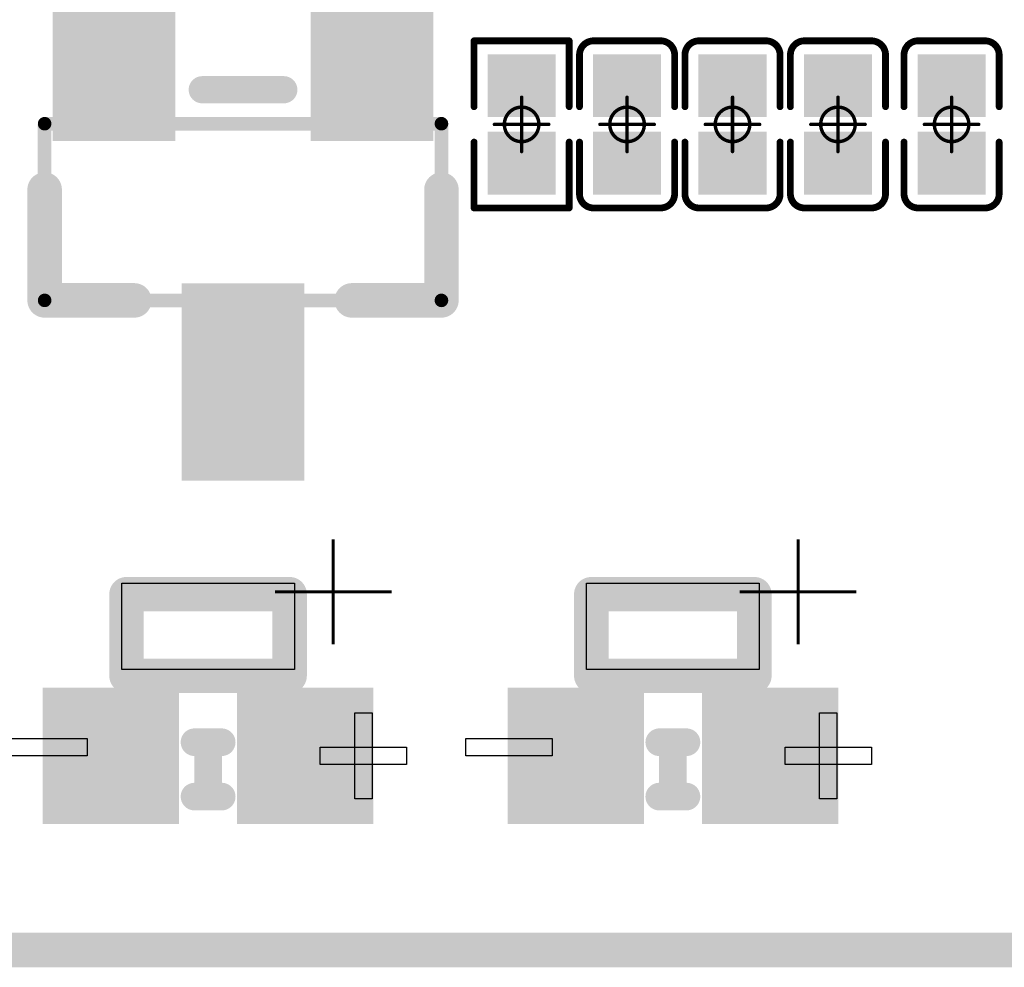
# Model space of a CAD drawing. Header units: millimetres. Extents: x 12.27 to 15.71, y 9.85 to 12.1.
# Tile 14 of 31: x 13.85 to 14.13, y 9.89 to 10.16. Entities that reach past the tile are written whole.
import ezdxf

# ---------------------------------------------------------------- set-up
doc = ezdxf.new("R2010")
doc.units = ezdxf.units.MM
doc.header["$MEASUREMENT"] = 0
for name, color, linetype in [('KeepOutLayer', 6, 'Continuous'), ('Mechanical13', 56, 'Continuous'), ('Mechanical15', 56, 'Continuous'), ('TopLayer', 1, 'Continuous'), ('TopOverlay', 2, 'Continuous'), ('TopPaste', 8, 'Continuous'), ('TopSolder', 216, 'Continuous')]:
    doc.layers.add(name, color=color, linetype=linetype)
doc.styles.get("Standard").update_dxf_attribs({"font": 'txt', "bigfont": 'AllInOneBig.shx'})

# ---------------------------------------------------------------- blocks, each defined once
blk = doc.blocks.new('LED_SMD_TZ_P2_0602GTS1_1')
at = {"layer": 'Mechanical15'}
for p, q in [((0, 0.06), (0.005, 0.06)), ((0, 0.035), (0, 0.06)), ((0.005, 0.06), (0.005, 0.035)), ((0.005, 0.035), (0, 0.035)), ((0.025, -0.025), (0.025, 0.025)), ((0.025, 0.025), (0.05, 0.025)), ((0.05, 0.025), (0.05, -0.025)), ((0.05, -0.025), (0.025, -0.025)), ((-0.0025, -0.0325), (0.0025, -0.0325)), ((-0.0025, -0.0575), (-0.0025, -0.0325)), ((0.0025, -0.0325), (0.0025, -0.0575)), ((-0.0125, -0.0475), (-0.0125, -0.0425)), ((-0.0125, -0.0425), (0.0125, -0.0425)), ((0.0125, -0.0425), (0.0125, -0.0475)), ((0.0125, -0.0475), (-0.0125, -0.0475)), ((0.0025, -0.0575), (-0.0025, -0.0575))]:
    blk.add_line(p, q, dxfattribs=at)
at = {"layer": 'TopLayer'}
for points in [[(-0.01575, 0.0439), (-0.01575, 0.0124), (0.01575, 0.0439), (0.01575, 0.0124)], [(-0.01575, -0.0124), (-0.01575, -0.0439), (0.01575, -0.0124), (0.01575, -0.0439)]]:
    blk.add_solid(points, dxfattribs=at)
at = {"layer": 'TopOverlay'}
for points, const_width in [([(0.02319, -0.02361), (0.02319, 0.02363)], 0.01), ([(0.04681, 0.02363), (0.02319, 0.02363)], 0.01), ([(0.04681, -0.02361), (0.04681, 0.02363)], 0.01), ([(-0.01181, -0.00394), (-0.01181, 0.00394)], 0.008), ([(0.00394, -0.00394), (0.00394, 0.00394)], 0.008), ([(0.00197, 0), (-0.01136, 0)], 0.008), ([(0.04681, -0.02361), (0.02319, -0.02361)], 0.01)]:
    blk.add_lwpolyline(points, dxfattribs=dict(at, const_width=const_width))
for points, const_width in [([(0.02069, 0.02363, 1), (0.02569, 0.02363, 1)], 0.005), ([(0.02069, 0.02363, 1), (0.02569, 0.02363, 1)], 0.005), ([(0.04431, 0.02363, 1), (0.04931, 0.02363, 1)], 0.005), ([(0.04431, 0.02363, 1), (0.04931, 0.02363, 1)], 0.005), ([(-0.01381, 0.00394, 1), (-0.00981, 0.00394, 1)], 0.004), ([(0.00194, 0.00394, 1), (0.00594, 0.00394, 1)], 0.004), ([(-0.01336, 0, 1), (-0.00936, 0, 1)], 0.004), ([(-0.00003, 0, 1), (0.00397, 0, 1)], 0.004), ([(-0.01381, -0.00394, 1), (-0.00981, -0.00394, 1)], 0.004), ([(0.00194, -0.00394, 1), (0.00594, -0.00394, 1)], 0.004), ([(0.02069, -0.02361, 1), (0.02569, -0.02361, 1)], 0.005), ([(0.02069, -0.02361, 1), (0.02569, -0.02361, 1)], 0.005), ([(0.04431, -0.02361, 1), (0.04931, -0.02361, 1)], 0.005), ([(0.04431, -0.02361, 1), (0.04931, -0.02361, 1)], 0.005)]:
    blk.add_lwpolyline(points, format="xyb", close=True, dxfattribs=dict(at, const_width=const_width))
at = {"layer": 'TopPaste'}
for points in [[(-0.01575, 0.0439), (-0.01575, 0.0124), (0.01575, 0.0439), (0.01575, 0.0124)], [(-0.01575, -0.0124), (-0.01575, -0.0439), (0.01575, -0.0124), (0.01575, -0.0439)]]:
    blk.add_solid(points, dxfattribs=at)
at = {"layer": 'TopSolder'}
for points in [[(-0.01975, 0.0479), (-0.01975, 0.0084), (0.01975, 0.0479), (0.01975, 0.0084)], [(-0.01975, -0.0084), (-0.01975, -0.0479), (0.01975, -0.0084), (0.01975, -0.0479)]]:
    blk.add_solid(points, dxfattribs=at)
at = {"layer": 'TopOverlay'}
blk.add_text('+', height=0.03937, dxfattribs=at).set_placement((0.02559, -0.05315))
blk = doc.blocks.new('LED_SMD_TZ_P2_0602GTS1_2')
at = {"layer": 'Mechanical15'}
for p, q in [((0, 0.06), (0.005, 0.06)), ((0, 0.035), (0, 0.06)), ((0.005, 0.06), (0.005, 0.035)), ((0.005, 0.035), (0, 0.035)), ((0.025, -0.025), (0.025, 0.025)), ((0.025, 0.025), (0.05, 0.025)), ((0.05, 0.025), (0.05, -0.025)), ((0.05, -0.025), (0.025, -0.025)), ((-0.0025, -0.0325), (0.0025, -0.0325)), ((-0.0025, -0.0575), (-0.0025, -0.0325)), ((0.0025, -0.0325), (0.0025, -0.0575)), ((-0.0125, -0.0475), (-0.0125, -0.0425)), ((-0.0125, -0.0425), (0.0125, -0.0425)), ((0.0125, -0.0425), (0.0125, -0.0475)), ((0.0125, -0.0475), (-0.0125, -0.0475)), ((0.0025, -0.0575), (-0.0025, -0.0575))]:
    blk.add_line(p, q, dxfattribs=at)
at = {"layer": 'TopLayer'}
for points in [[(-0.01575, 0.0439), (-0.01575, 0.0124), (0.01575, 0.0439), (0.01575, 0.0124)], [(-0.01575, -0.0124), (-0.01575, -0.0439), (0.01575, -0.0124), (0.01575, -0.0439)]]:
    blk.add_solid(points, dxfattribs=at)
at = {"layer": 'TopOverlay'}
for points, const_width in [([(0.02319, -0.02361), (0.02319, 0.02363)], 0.01), ([(0.04681, 0.02363), (0.02319, 0.02363)], 0.01), ([(0.04681, -0.02361), (0.04681, 0.02363)], 0.01), ([(-0.01181, -0.00394), (-0.01181, 0.00394)], 0.008), ([(0.00394, -0.00394), (0.00394, 0.00394)], 0.008), ([(0.00197, 0), (-0.01136, 0)], 0.008), ([(0.04681, -0.02361), (0.02319, -0.02361)], 0.01)]:
    blk.add_lwpolyline(points, dxfattribs=dict(at, const_width=const_width))
for points, const_width in [([(0.02069, 0.02363, 1), (0.02569, 0.02363, 1)], 0.005), ([(0.02069, 0.02363, 1), (0.02569, 0.02363, 1)], 0.005), ([(0.04431, 0.02363, 1), (0.04931, 0.02363, 1)], 0.005), ([(0.04431, 0.02363, 1), (0.04931, 0.02363, 1)], 0.005), ([(-0.01381, 0.00394, 1), (-0.00981, 0.00394, 1)], 0.004), ([(0.00194, 0.00394, 1), (0.00594, 0.00394, 1)], 0.004), ([(-0.01336, 0, 1), (-0.00936, 0, 1)], 0.004), ([(-0.00003, 0, 1), (0.00397, 0, 1)], 0.004), ([(-0.01381, -0.00394, 1), (-0.00981, -0.00394, 1)], 0.004), ([(0.00194, -0.00394, 1), (0.00594, -0.00394, 1)], 0.004), ([(0.02069, -0.02361, 1), (0.02569, -0.02361, 1)], 0.005), ([(0.02069, -0.02361, 1), (0.02569, -0.02361, 1)], 0.005), ([(0.04431, -0.02361, 1), (0.04931, -0.02361, 1)], 0.005), ([(0.04431, -0.02361, 1), (0.04931, -0.02361, 1)], 0.005)]:
    blk.add_lwpolyline(points, format="xyb", close=True, dxfattribs=dict(at, const_width=const_width))
at = {"layer": 'TopPaste'}
for points in [[(-0.01575, 0.0439), (-0.01575, 0.0124), (0.01575, 0.0439), (0.01575, 0.0124)], [(-0.01575, -0.0124), (-0.01575, -0.0439), (0.01575, -0.0124), (0.01575, -0.0439)]]:
    blk.add_solid(points, dxfattribs=at)
at = {"layer": 'TopSolder'}
for points in [[(-0.01975, 0.0479), (-0.01975, 0.0084), (0.01975, 0.0479), (0.01975, 0.0084)], [(-0.01975, -0.0084), (-0.01975, -0.0479), (0.01975, -0.0084), (0.01975, -0.0479)]]:
    blk.add_solid(points, dxfattribs=at)
at = {"layer": 'TopOverlay'}
blk.add_text('+', height=0.03937, dxfattribs=at).set_placement((0.02559, -0.05315))
blk = doc.blocks.new('C0201_35')
at = {"layer": 'Mechanical15', "const_width": 0.001}
for points in [[(0, 0.00787), (0, -0.00787)], [(-0.00787, 0), (0.00787, 0)]]:
    blk.add_lwpolyline(points, dxfattribs=at)
at = {"layer": 'Mechanical15'}
for points, const_width in [([(-0.00025, 0.00787, 1), (0.00025, 0.00787, 1)], 0.0005), ([(0.005, 0, 1), (-0.005, 0, 1)], 0.001), ([(-0.00812, 0, 1), (-0.00762, 0, 1)], 0.0005), ([(-0.00525, 0, 1), (-0.00475, 0, 1)], 0.0005), ([(0.00475, 0, 1), (0.00525, 0, 1)], 0.0005), ([(0.00762, 0, 1), (0.00812, 0, 1)], 0.0005), ([(-0.00025, -0.00787, 1), (0.00025, -0.00787, 1)], 0.0005)]:
    blk.add_lwpolyline(points, format="xyb", close=True, dxfattribs=dict(at, const_width=const_width))
at = {"layer": 'TopLayer'}
for points in [[(-0.01831, -0.00787), (-0.00413, -0.00787), (-0.01831, 0.00787), (-0.00413, 0.00787)], [(0.00413, -0.00787), (0.01831, -0.00787), (0.00413, 0.00787), (0.01831, 0.00787)]]:
    blk.add_solid(points, dxfattribs=at)
at = {"layer": 'TopOverlay', "const_width": 0.00197}
for points in [[(-0.02421, 0.0097, -0.414214), (-0.02013, 0.01378)], [(0.02013, 0.01378, -0.414214), (0.02421, 0.0097)], [(-0.02013, -0.01378, -0.414214), (-0.02421, -0.0097)], [(0.02421, -0.0097, -0.414214), (0.02013, -0.01378)]]:
    blk.add_lwpolyline(points, format="xyb", dxfattribs=at)
for points in [[(-0.02013, 0.01378), (-0.00512, 0.01378)], [(0.00512, 0.01378), (0.02013, 0.01378)], [(-0.02421, 0.0097), (-0.02421, -0.0097)], [(0.02421, 0.0097), (0.02421, -0.0097)], [(-0.02013, -0.01378), (-0.00512, -0.01378)], [(0.00512, -0.01378), (0.02013, -0.01378)]]:
    blk.add_lwpolyline(points, dxfattribs=at)
at = {"layer": 'TopOverlay', "const_width": 0.000984}
for points in [[(-0.02062, 0.01378, 1), (-0.01964, 0.01378, 1)], [(-0.02062, 0.01378, 1), (-0.01964, 0.01378, 1)], [(-0.00561, 0.01378, 1), (-0.00463, 0.01378, 1)], [(0.00463, 0.01378, 1), (0.00561, 0.01378, 1)], [(0.01964, 0.01378, 1), (0.02062, 0.01378, 1)], [(0.01964, 0.01378, 1), (0.02062, 0.01378, 1)], [(-0.0247, 0.0097, 1), (-0.02372, 0.0097, 1)], [(-0.0247, 0.0097, 1), (-0.02372, 0.0097, 1)], [(0.02372, 0.0097, 1), (0.0247, 0.0097, 1)], [(0.02372, 0.0097, 1), (0.0247, 0.0097, 1)], [(-0.0247, -0.0097, 1), (-0.02372, -0.0097, 1)], [(-0.0247, -0.0097, 1), (-0.02372, -0.0097, 1)], [(0.02372, -0.0097, 1), (0.0247, -0.0097, 1)], [(0.02372, -0.0097, 1), (0.0247, -0.0097, 1)], [(-0.02062, -0.01378, 1), (-0.01964, -0.01378, 1)], [(-0.02062, -0.01378, 1), (-0.01964, -0.01378, 1)], [(-0.00561, -0.01378, 1), (-0.00463, -0.01378, 1)], [(0.00463, -0.01378, 1), (0.00561, -0.01378, 1)], [(0.01964, -0.01378, 1), (0.02062, -0.01378, 1)], [(0.01964, -0.01378, 1), (0.02062, -0.01378, 1)]]:
    blk.add_lwpolyline(points, format="xyb", close=True, dxfattribs=at)
at = {"layer": 'TopPaste'}
for points in [[(-0.01831, -0.00787), (-0.00413, -0.00787), (-0.01831, 0.00787), (-0.00413, 0.00787)], [(0.00413, -0.00787), (0.01831, -0.00787), (0.00413, 0.00787), (0.01831, 0.00787)]]:
    blk.add_solid(points, dxfattribs=at)
at = {"layer": 'TopSolder'}
for points in [[(-0.02031, -0.00987), (-0.00213, -0.00987), (-0.02031, 0.00987), (-0.00213, 0.00987)], [(0.00213, -0.00987), (0.02031, -0.00987), (0.00213, 0.00987), (0.02031, 0.00987)]]:
    blk.add_solid(points, dxfattribs=at)
blk = doc.blocks.new('C0201_36')
at = {"layer": 'Mechanical15', "const_width": 0.001}
for points in [[(0, 0.00787), (0, -0.00787)], [(-0.00787, 0), (0.00787, 0)]]:
    blk.add_lwpolyline(points, dxfattribs=at)
at = {"layer": 'Mechanical15'}
for points, const_width in [([(-0.00025, 0.00787, 1), (0.00025, 0.00787, 1)], 0.0005), ([(0.005, 0, 1), (-0.005, 0, 1)], 0.001), ([(-0.00812, 0, 1), (-0.00762, 0, 1)], 0.0005), ([(-0.00525, 0, 1), (-0.00475, 0, 1)], 0.0005), ([(0.00475, 0, 1), (0.00525, 0, 1)], 0.0005), ([(0.00762, 0, 1), (0.00812, 0, 1)], 0.0005), ([(-0.00025, -0.00787, 1), (0.00025, -0.00787, 1)], 0.0005)]:
    blk.add_lwpolyline(points, format="xyb", close=True, dxfattribs=dict(at, const_width=const_width))
at = {"layer": 'TopLayer'}
for points in [[(-0.01831, -0.00787), (-0.00413, -0.00787), (-0.01831, 0.00787), (-0.00413, 0.00787)], [(0.00413, -0.00787), (0.01831, -0.00787), (0.00413, 0.00787), (0.01831, 0.00787)]]:
    blk.add_solid(points, dxfattribs=at)
at = {"layer": 'TopOverlay', "const_width": 0.00197}
for points in [[(-0.02421, 0.0097, -0.414214), (-0.02013, 0.01378)], [(0.02013, 0.01378, -0.414214), (0.02421, 0.0097)], [(-0.02013, -0.01378, -0.414214), (-0.02421, -0.0097)], [(0.02421, -0.0097, -0.414214), (0.02013, -0.01378)]]:
    blk.add_lwpolyline(points, format="xyb", dxfattribs=at)
for points in [[(-0.02013, 0.01378), (-0.00512, 0.01378)], [(0.00512, 0.01378), (0.02013, 0.01378)], [(-0.02421, 0.0097), (-0.02421, -0.0097)], [(0.02421, 0.0097), (0.02421, -0.0097)], [(-0.02013, -0.01378), (-0.00512, -0.01378)], [(0.00512, -0.01378), (0.02013, -0.01378)]]:
    blk.add_lwpolyline(points, dxfattribs=at)
at = {"layer": 'TopOverlay', "const_width": 0.000984}
for points in [[(-0.02062, 0.01378, 1), (-0.01964, 0.01378, 1)], [(-0.02062, 0.01378, 1), (-0.01964, 0.01378, 1)], [(-0.00561, 0.01378, 1), (-0.00463, 0.01378, 1)], [(0.00463, 0.01378, 1), (0.00561, 0.01378, 1)], [(0.01964, 0.01378, 1), (0.02062, 0.01378, 1)], [(0.01964, 0.01378, 1), (0.02062, 0.01378, 1)], [(-0.0247, 0.0097, 1), (-0.02372, 0.0097, 1)], [(-0.0247, 0.0097, 1), (-0.02372, 0.0097, 1)], [(0.02372, 0.0097, 1), (0.0247, 0.0097, 1)], [(0.02372, 0.0097, 1), (0.0247, 0.0097, 1)], [(-0.0247, -0.0097, 1), (-0.02372, -0.0097, 1)], [(-0.0247, -0.0097, 1), (-0.02372, -0.0097, 1)], [(0.02372, -0.0097, 1), (0.0247, -0.0097, 1)], [(0.02372, -0.0097, 1), (0.0247, -0.0097, 1)], [(-0.02062, -0.01378, 1), (-0.01964, -0.01378, 1)], [(-0.02062, -0.01378, 1), (-0.01964, -0.01378, 1)], [(-0.00561, -0.01378, 1), (-0.00463, -0.01378, 1)], [(0.00463, -0.01378, 1), (0.00561, -0.01378, 1)], [(0.01964, -0.01378, 1), (0.02062, -0.01378, 1)], [(0.01964, -0.01378, 1), (0.02062, -0.01378, 1)]]:
    blk.add_lwpolyline(points, format="xyb", close=True, dxfattribs=at)
at = {"layer": 'TopPaste'}
for points in [[(-0.01831, -0.00787), (-0.00413, -0.00787), (-0.01831, 0.00787), (-0.00413, 0.00787)], [(0.00413, -0.00787), (0.01831, -0.00787), (0.00413, 0.00787), (0.01831, 0.00787)]]:
    blk.add_solid(points, dxfattribs=at)
at = {"layer": 'TopSolder'}
for points in [[(-0.02031, -0.00987), (-0.00213, -0.00987), (-0.02031, 0.00987), (-0.00213, 0.00987)], [(0.00213, -0.00987), (0.02031, -0.00987), (0.00213, 0.00987), (0.02031, 0.00987)]]:
    blk.add_solid(points, dxfattribs=at)
blk = doc.blocks.new('C0201_38')
at = {"layer": 'Mechanical15', "const_width": 0.001}
for points in [[(0, 0.00787), (0, -0.00787)], [(-0.00787, 0), (0.00787, 0)]]:
    blk.add_lwpolyline(points, dxfattribs=at)
at = {"layer": 'Mechanical15'}
for points, const_width in [([(-0.00025, 0.00787, 1), (0.00025, 0.00787, 1)], 0.0005), ([(0.005, 0, 1), (-0.005, 0, 1)], 0.001), ([(-0.00812, 0, 1), (-0.00762, 0, 1)], 0.0005), ([(-0.00525, 0, 1), (-0.00475, 0, 1)], 0.0005), ([(0.00475, 0, 1), (0.00525, 0, 1)], 0.0005), ([(0.00762, 0, 1), (0.00812, 0, 1)], 0.0005), ([(-0.00025, -0.00787, 1), (0.00025, -0.00787, 1)], 0.0005)]:
    blk.add_lwpolyline(points, format="xyb", close=True, dxfattribs=dict(at, const_width=const_width))
at = {"layer": 'TopLayer'}
for points in [[(-0.01831, -0.00787), (-0.00413, -0.00787), (-0.01831, 0.00787), (-0.00413, 0.00787)], [(0.00413, -0.00787), (0.01831, -0.00787), (0.00413, 0.00787), (0.01831, 0.00787)]]:
    blk.add_solid(points, dxfattribs=at)
at = {"layer": 'TopOverlay', "const_width": 0.00197}
for points in [[(-0.02421, 0.0097, -0.414214), (-0.02013, 0.01378)], [(0.02013, 0.01378, -0.414214), (0.02421, 0.0097)], [(-0.02013, -0.01378, -0.414214), (-0.02421, -0.0097)], [(0.02421, -0.0097, -0.414214), (0.02013, -0.01378)]]:
    blk.add_lwpolyline(points, format="xyb", dxfattribs=at)
for points in [[(-0.02013, 0.01378), (-0.00512, 0.01378)], [(0.00512, 0.01378), (0.02013, 0.01378)], [(-0.02421, 0.0097), (-0.02421, -0.0097)], [(0.02421, 0.0097), (0.02421, -0.0097)], [(-0.02013, -0.01378), (-0.00512, -0.01378)], [(0.00512, -0.01378), (0.02013, -0.01378)]]:
    blk.add_lwpolyline(points, dxfattribs=at)
at = {"layer": 'TopOverlay', "const_width": 0.000984}
for points in [[(-0.02062, 0.01378, 1), (-0.01964, 0.01378, 1)], [(-0.02062, 0.01378, 1), (-0.01964, 0.01378, 1)], [(-0.00561, 0.01378, 1), (-0.00463, 0.01378, 1)], [(0.00463, 0.01378, 1), (0.00561, 0.01378, 1)], [(0.01964, 0.01378, 1), (0.02062, 0.01378, 1)], [(0.01964, 0.01378, 1), (0.02062, 0.01378, 1)], [(-0.0247, 0.0097, 1), (-0.02372, 0.0097, 1)], [(-0.0247, 0.0097, 1), (-0.02372, 0.0097, 1)], [(0.02372, 0.0097, 1), (0.0247, 0.0097, 1)], [(0.02372, 0.0097, 1), (0.0247, 0.0097, 1)], [(-0.0247, -0.0097, 1), (-0.02372, -0.0097, 1)], [(-0.0247, -0.0097, 1), (-0.02372, -0.0097, 1)], [(0.02372, -0.0097, 1), (0.0247, -0.0097, 1)], [(0.02372, -0.0097, 1), (0.0247, -0.0097, 1)], [(-0.02062, -0.01378, 1), (-0.01964, -0.01378, 1)], [(-0.02062, -0.01378, 1), (-0.01964, -0.01378, 1)], [(-0.00561, -0.01378, 1), (-0.00463, -0.01378, 1)], [(0.00463, -0.01378, 1), (0.00561, -0.01378, 1)], [(0.01964, -0.01378, 1), (0.02062, -0.01378, 1)], [(0.01964, -0.01378, 1), (0.02062, -0.01378, 1)]]:
    blk.add_lwpolyline(points, format="xyb", close=True, dxfattribs=at)
at = {"layer": 'TopPaste'}
for points in [[(-0.01831, -0.00787), (-0.00413, -0.00787), (-0.01831, 0.00787), (-0.00413, 0.00787)], [(0.00413, -0.00787), (0.01831, -0.00787), (0.00413, 0.00787), (0.01831, 0.00787)]]:
    blk.add_solid(points, dxfattribs=at)
at = {"layer": 'TopSolder'}
for points in [[(-0.02031, -0.00987), (-0.00213, -0.00987), (-0.02031, 0.00987), (-0.00213, 0.00987)], [(0.00213, -0.00987), (0.02031, -0.00987), (0.00213, 0.00987), (0.02031, 0.00987)]]:
    blk.add_solid(points, dxfattribs=at)
blk = doc.blocks.new('C0201_39')
at = {"layer": 'Mechanical15', "const_width": 0.001}
for points in [[(0, 0.00787), (0, -0.00787)], [(-0.00787, 0), (0.00787, 0)]]:
    blk.add_lwpolyline(points, dxfattribs=at)
at = {"layer": 'Mechanical15'}
for points, const_width in [([(-0.00025, 0.00787, 1), (0.00025, 0.00787, 1)], 0.0005), ([(0.005, 0, 1), (-0.005, 0, 1)], 0.001), ([(-0.00812, 0, 1), (-0.00762, 0, 1)], 0.0005), ([(-0.00525, 0, 1), (-0.00475, 0, 1)], 0.0005), ([(0.00475, 0, 1), (0.00525, 0, 1)], 0.0005), ([(0.00762, 0, 1), (0.00812, 0, 1)], 0.0005), ([(-0.00025, -0.00787, 1), (0.00025, -0.00787, 1)], 0.0005)]:
    blk.add_lwpolyline(points, format="xyb", close=True, dxfattribs=dict(at, const_width=const_width))
at = {"layer": 'TopLayer'}
for points in [[(-0.01831, -0.00787), (-0.00413, -0.00787), (-0.01831, 0.00787), (-0.00413, 0.00787)], [(0.00413, -0.00787), (0.01831, -0.00787), (0.00413, 0.00787), (0.01831, 0.00787)]]:
    blk.add_solid(points, dxfattribs=at)
at = {"layer": 'TopOverlay', "const_width": 0.00197}
for points in [[(-0.02421, 0.0097, -0.414214), (-0.02013, 0.01378)], [(0.02013, 0.01378, -0.414214), (0.02421, 0.0097)], [(-0.02013, -0.01378, -0.414214), (-0.02421, -0.0097)], [(0.02421, -0.0097, -0.414214), (0.02013, -0.01378)]]:
    blk.add_lwpolyline(points, format="xyb", dxfattribs=at)
for points in [[(-0.02013, 0.01378), (-0.00512, 0.01378)], [(0.00512, 0.01378), (0.02013, 0.01378)], [(-0.02421, 0.0097), (-0.02421, -0.0097)], [(0.02421, 0.0097), (0.02421, -0.0097)], [(-0.02013, -0.01378), (-0.00512, -0.01378)], [(0.00512, -0.01378), (0.02013, -0.01378)]]:
    blk.add_lwpolyline(points, dxfattribs=at)
at = {"layer": 'TopOverlay', "const_width": 0.000984}
for points in [[(-0.02062, 0.01378, 1), (-0.01964, 0.01378, 1)], [(-0.02062, 0.01378, 1), (-0.01964, 0.01378, 1)], [(-0.00561, 0.01378, 1), (-0.00463, 0.01378, 1)], [(0.00463, 0.01378, 1), (0.00561, 0.01378, 1)], [(0.01964, 0.01378, 1), (0.02062, 0.01378, 1)], [(0.01964, 0.01378, 1), (0.02062, 0.01378, 1)], [(-0.0247, 0.0097, 1), (-0.02372, 0.0097, 1)], [(-0.0247, 0.0097, 1), (-0.02372, 0.0097, 1)], [(0.02372, 0.0097, 1), (0.0247, 0.0097, 1)], [(0.02372, 0.0097, 1), (0.0247, 0.0097, 1)], [(-0.0247, -0.0097, 1), (-0.02372, -0.0097, 1)], [(-0.0247, -0.0097, 1), (-0.02372, -0.0097, 1)], [(0.02372, -0.0097, 1), (0.0247, -0.0097, 1)], [(0.02372, -0.0097, 1), (0.0247, -0.0097, 1)], [(-0.02062, -0.01378, 1), (-0.01964, -0.01378, 1)], [(-0.02062, -0.01378, 1), (-0.01964, -0.01378, 1)], [(-0.00561, -0.01378, 1), (-0.00463, -0.01378, 1)], [(0.00463, -0.01378, 1), (0.00561, -0.01378, 1)], [(0.01964, -0.01378, 1), (0.02062, -0.01378, 1)], [(0.01964, -0.01378, 1), (0.02062, -0.01378, 1)]]:
    blk.add_lwpolyline(points, format="xyb", close=True, dxfattribs=at)
at = {"layer": 'TopPaste'}
for points in [[(-0.01831, -0.00787), (-0.00413, -0.00787), (-0.01831, 0.00787), (-0.00413, 0.00787)], [(0.00413, -0.00787), (0.01831, -0.00787), (0.00413, 0.00787), (0.01831, 0.00787)]]:
    blk.add_solid(points, dxfattribs=at)
at = {"layer": 'TopSolder'}
for points in [[(-0.02031, -0.00987), (-0.00213, -0.00987), (-0.02031, 0.00987), (-0.00213, 0.00987)], [(0.00213, -0.00987), (0.02031, -0.00987), (0.00213, 0.00987), (0.02031, 0.00987)]]:
    blk.add_solid(points, dxfattribs=at)
blk = doc.blocks.new('R0201_136')
at = {"layer": 'Mechanical15', "const_width": 0.001}
for points in [[(0, -0.00787), (0, 0.00787)], [(0.00787, 0), (-0.00787, 0)]]:
    blk.add_lwpolyline(points, dxfattribs=at)
at = {"layer": 'Mechanical15'}
for points, const_width in [([(-0.00025, 0.00787, 1), (0.00025, 0.00787, 1)], 0.0005), ([(0.005, 0, 1), (-0.005, 0, 1)], 0.001), ([(-0.00812, 0, 1), (-0.00762, 0, 1)], 0.0005), ([(-0.00525, 0, 1), (-0.00475, 0, 1)], 0.0005), ([(0.00475, 0, 1), (0.00525, 0, 1)], 0.0005), ([(0.00762, 0, 1), (0.00812, 0, 1)], 0.0005), ([(-0.00025, -0.00787, 1), (0.00025, -0.00787, 1)], 0.0005)]:
    blk.add_lwpolyline(points, format="xyb", close=True, dxfattribs=dict(at, const_width=const_width))
at = {"layer": 'TopLayer'}
for points in [[(-0.01831, -0.00787), (-0.00413, -0.00787), (-0.01831, 0.00787), (-0.00413, 0.00787)], [(0.00413, -0.00787), (0.01831, -0.00787), (0.00413, 0.00787), (0.01831, 0.00787)]]:
    blk.add_solid(points, dxfattribs=at)
at = {"layer": 'TopOverlay', "const_width": 0.00197}
for points in [[(-0.02421, -0.01378), (-0.02421, 0.01378)], [(-0.00512, 0.01378), (-0.02421, 0.01378)], [(0.02421, 0.01378), (0.00512, 0.01378)], [(0.02421, -0.01378), (0.02421, 0.01378)], [(-0.00512, -0.01378), (-0.02421, -0.01378)], [(0.02421, -0.01378), (0.00512, -0.01378)]]:
    blk.add_lwpolyline(points, dxfattribs=at)
at = {"layer": 'TopOverlay', "const_width": 0.000984}
for points in [[(-0.0247, 0.01378, 1), (-0.02372, 0.01378, 1)], [(-0.0247, 0.01378, 1), (-0.02372, 0.01378, 1)], [(-0.00561, 0.01378, 1), (-0.00463, 0.01378, 1)], [(0.00463, 0.01378, 1), (0.00561, 0.01378, 1)], [(0.02372, 0.01378, 1), (0.0247, 0.01378, 1)], [(0.02372, 0.01378, 1), (0.0247, 0.01378, 1)], [(-0.0247, -0.01378, 1), (-0.02372, -0.01378, 1)], [(-0.0247, -0.01378, 1), (-0.02372, -0.01378, 1)], [(-0.00561, -0.01378, 1), (-0.00463, -0.01378, 1)], [(0.00463, -0.01378, 1), (0.00561, -0.01378, 1)], [(0.02372, -0.01378, 1), (0.0247, -0.01378, 1)], [(0.02372, -0.01378, 1), (0.0247, -0.01378, 1)]]:
    blk.add_lwpolyline(points, format="xyb", close=True, dxfattribs=at)
at = {"layer": 'TopPaste'}
for points in [[(-0.01831, -0.00787), (-0.00413, -0.00787), (-0.01831, 0.00787), (-0.00413, 0.00787)], [(0.00413, -0.00787), (0.01831, -0.00787), (0.00413, 0.00787), (0.01831, 0.00787)]]:
    blk.add_solid(points, dxfattribs=at)
at = {"layer": 'TopSolder'}
for points in [[(-0.02031, -0.00987), (-0.00213, -0.00987), (-0.02031, 0.00987), (-0.00213, 0.00987)], [(0.00213, -0.00987), (0.02031, -0.00987), (0.00213, 0.00987), (0.02031, 0.00987)]]:
    blk.add_solid(points, dxfattribs=at)
blk = doc.blocks.new('SOT_23_137')
at = {"layer": 'Mechanical13', "const_width": 0.00394}
for points in [[(-0.02559, -0.05748), (-0.02559, 0.05748)], [(0.02559, 0.05748), (-0.02559, 0.05748)], [(-0.02559, -0.05748), (-0.02559, 0.05748)], [(0.02559, 0.05748), (-0.02559, 0.05748)], [(0.02559, 0.05748), (-0.02559, 0.05748)], [(-0.02559, -0.05748), (-0.02559, 0.05748)], [(0.02559, -0.05748), (0.02559, 0.05748)], [(0.02559, -0.05748), (0.02559, 0.05748)], [(0.02559, -0.05748), (0.02559, 0.05748)], [(0.02559, -0.05748), (-0.02559, -0.05748)], [(0.02559, -0.05748), (-0.02559, -0.05748)], [(0.02559, -0.05748), (-0.02559, -0.05748)]]:
    blk.add_lwpolyline(points, dxfattribs=at)
at = {"layer": 'Mechanical13', "const_width": 0.00197}
for points in [[(-0.02657, 0.05748, 1), (-0.02461, 0.05748, 1)], [(-0.02657, 0.05748, 1), (-0.02461, 0.05748, 1)], [(-0.02657, 0.05748, 1), (-0.02461, 0.05748, 1)], [(-0.02657, 0.05748, 1), (-0.02461, 0.05748, 1)], [(-0.02657, 0.05748, 1), (-0.02461, 0.05748, 1)], [(-0.02657, 0.05748, 1), (-0.02461, 0.05748, 1)], [(0.02461, 0.05748, 1), (0.02657, 0.05748, 1)], [(0.02461, 0.05748, 1), (0.02657, 0.05748, 1)], [(0.02461, 0.05748, 1), (0.02657, 0.05748, 1)], [(0.02461, 0.05748, 1), (0.02657, 0.05748, 1)], [(0.02461, 0.05748, 1), (0.02657, 0.05748, 1)], [(0.02461, 0.05748, 1), (0.02657, 0.05748, 1)], [(-0.02657, -0.05748, 1), (-0.02461, -0.05748, 1)], [(-0.02657, -0.05748, 1), (-0.02461, -0.05748, 1)], [(-0.02657, -0.05748, 1), (-0.02461, -0.05748, 1)], [(-0.02657, -0.05748, 1), (-0.02461, -0.05748, 1)], [(-0.02657, -0.05748, 1), (-0.02461, -0.05748, 1)], [(-0.02657, -0.05748, 1), (-0.02461, -0.05748, 1)], [(0.02461, -0.05748, 1), (0.02657, -0.05748, 1)], [(0.02461, -0.05748, 1), (0.02657, -0.05748, 1)], [(0.02461, -0.05748, 1), (0.02657, -0.05748, 1)], [(0.02461, -0.05748, 1), (0.02657, -0.05748, 1)], [(0.02461, -0.05748, 1), (0.02657, -0.05748, 1)], [(0.02461, -0.05748, 1), (0.02657, -0.05748, 1)]]:
    blk.add_lwpolyline(points, format="xyb", close=True, dxfattribs=at)
at = {"layer": 'TopLayer'}
for points in [[(0.02461, 0.05118), (0.02461, 0.02362), (0.07382, 0.05118), (0.07382, 0.02362)], [(-0.07382, 0.01378), (-0.07382, -0.01378), (-0.02461, 0.01378), (-0.02461, -0.01378)], [(0.02461, -0.02362), (0.02461, -0.05118), (0.07382, -0.02362), (0.07382, -0.05118)]]:
    blk.add_solid(points, dxfattribs=at)
at = {"layer": 'TopOverlay'}
for points, const_width in [([(0.0065, 0.05748), (-0.02559, 0.05748)], 0.01), ([(-0.02559, 0.0315), (-0.02559, 0.05748)], 0.01), ([(-0.02559, 0.0315), (-0.02559, 0.05748)], 0.01), ([(-0.02559, 0.0315), (-0.02559, 0.05748)], 0.01), ([(0.03543, -0.01181), (0.03543, 0.01181)], 0.00787), ([(-0.02559, -0.05748), (-0.02559, -0.0315)], 0.01), ([(0.0065, -0.05748), (-0.02559, -0.05748)], 0.01)]:
    blk.add_lwpolyline(points, dxfattribs=dict(at, const_width=const_width))
for points, const_width in [([(-0.02809, 0.05748, 1), (-0.02309, 0.05748, 1)], 0.005), ([(-0.02809, 0.05748, 1), (-0.02309, 0.05748, 1)], 0.005), ([(-0.02809, 0.05748, 1), (-0.02309, 0.05748, 1)], 0.005), ([(-0.02809, 0.05748, 1), (-0.02309, 0.05748, 1)], 0.005), ([(0.004, 0.05748, 1), (0.009, 0.05748, 1)], 0.005), ([(-0.02809, 0.0315, 1), (-0.02309, 0.0315, 1)], 0.005), ([(-0.02809, 0.0315, 1), (-0.02309, 0.0315, 1)], 0.005), ([(-0.02809, 0.0315, 1), (-0.02309, 0.0315, 1)], 0.005), ([(0.03346, 0.01181, 1), (0.0374, 0.01181, 1)], 0.00394), ([(0.03346, -0.01181, 1), (0.0374, -0.01181, 1)], 0.00394), ([(-0.02809, -0.0315, 1), (-0.02309, -0.0315, 1)], 0.005), ([(-0.02809, -0.05748, 1), (-0.02309, -0.05748, 1)], 0.005), ([(-0.02809, -0.05748, 1), (-0.02309, -0.05748, 1)], 0.005), ([(0.004, -0.05748, 1), (0.009, -0.05748, 1)], 0.005)]:
    blk.add_lwpolyline(points, format="xyb", close=True, dxfattribs=dict(at, const_width=const_width))
at = {"layer": 'TopPaste'}
for points in [[(0.02461, 0.05118), (0.02461, 0.02362), (0.07382, 0.05118), (0.07382, 0.02362)], [(-0.07382, 0.01378), (-0.07382, -0.01378), (-0.02461, 0.01378), (-0.02461, -0.01378)], [(0.02461, -0.02362), (0.02461, -0.05118), (0.07382, -0.02362), (0.07382, -0.05118)]]:
    blk.add_solid(points, dxfattribs=at)
at = {"layer": 'TopSolder'}
for points in [[(0.02061, 0.05518), (0.02061, 0.01962), (0.07782, 0.05518), (0.07782, 0.01962)], [(-0.07782, 0.01778), (-0.07782, -0.01778), (-0.02061, 0.01778), (-0.02061, -0.01778)], [(0.02061, -0.01962), (0.02061, -0.05518), (0.07782, -0.01962), (0.07782, -0.05518)]]:
    blk.add_solid(points, dxfattribs=at)

msp = doc.modelspace()

# ---------------------------------------------------------------- linework, layer by layer
at = {"layer": 'KeepOutLayer', "const_width": 0.01}
msp.add_lwpolyline([(12.39614, 9.89118), (14.27165, 9.89118)], dxfattribs=at)

# ---------------------------------------------------------------- block references
for name, p, rotation in [('SOT_23_137', (13.90992, 10.10496), 90), ('R0201_136', (13.99063, 10.13035), 90), ('C0201_39', (14.02118, 10.13035), 270), ('C0201_36', (14.05173, 10.13035), 270), ('C0201_35', (14.08228, 10.13035), 270), ('C0201_38', (14.1152, 10.13035), 270), ('LED_SMD_TZ_P2_0602GTS1_1', (13.8998, 9.94744), 90), ('LED_SMD_TZ_P2_0602GTS1_2', (14.03445, 9.94744), 90)]:
    msp.add_blockref(name, p, dxfattribs=dict(rotation=rotation))

doc.saveas('drawing.dxf')
